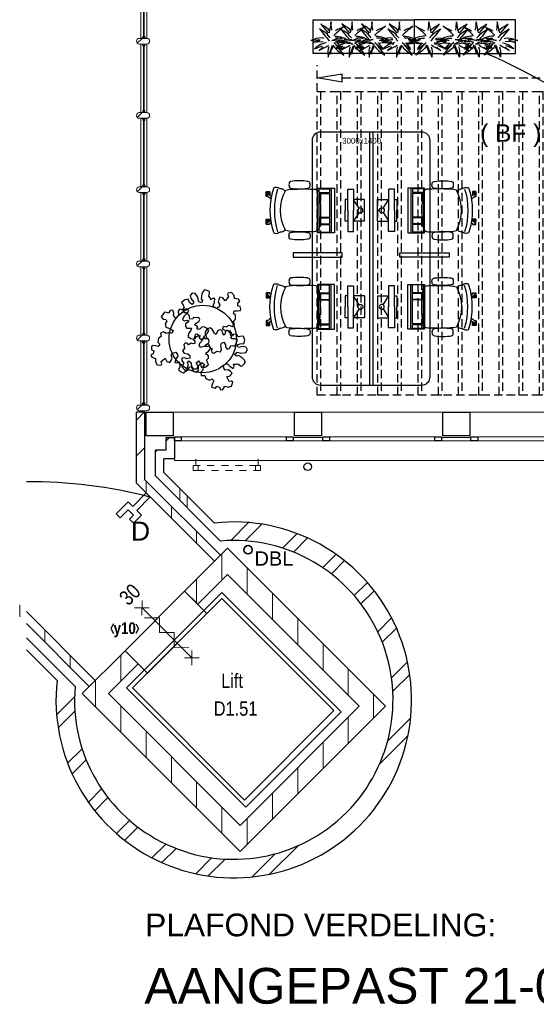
# Model space of a CAD drawing. Header units: millimetres. Extents: x 274611 to 749520, y 175257 to 298905.
# Tile 1 of 251: x 355973 to 362105, y 205779 to 217454. Entities that reach past the tile are written whole.
import ezdxf
from ezdxf.enums import TextEntityAlignment as Align

# ---------------------------------------------------------------- set-up
doc = ezdxf.new("R2010")
doc.units = ezdxf.units.MM
doc.header["$LTSCALE"] = 400
doc.header["$PDMODE"] = 1
doc.header["$PDSIZE"] = 15
doc.linetypes.add('HIDDEN', pattern=[0.375, 0.25, -0.125])
doc.linetypes.add('STYLE_01', pattern=[0.416641, 0.208282, -0.208359])
for name, color, linetype in [('-gd', 2, 'Continuous'), ('-ve', 2, 'HIDDEN'), ('inlay', 6, 'Continuous'), ('inr', 4, 'Continuous'), ('plafond', 255, 'HIDDEN'), ('plant', 114, 'Continuous'), ('plat', 5, 'Continuous'), ('sona-s008_ip0', 7, 'Continuous'), ('symbol', 1, 'Continuous'), ('timmerwerk-ge', 150, 'Continuous')]:
    doc.layers.add(name, color=color, linetype=linetype)
for name, color, linetype, lineweight in [('BA-blusmiddelen', 7, 'Continuous', 15), ('BA-Brandveiligheid', 7, 'Continuous', 15), ('Buitenkozijnen', 140, 'Continuous', 15), ('Kozijnmerken', 43, 'Continuous', 9), ('mat-baksteen', 5, 'Continuous', 25), ('mat-beton (ihwg)', 5, 'Continuous', 25), ('mat-glas-hor', 5, 'Continuous', 15), ('mat-kalkzandsteen', 5, 'Continuous', 25), ('mat-naaldhout', 140, 'Continuous', 15), ('None', 7, 'Continuous', 9), ('Ruimtenummers', 5, 'Continuous', 25), ('Tekst', 140, 'Continuous', 15)]:
    doc.layers.add(name, color=color, linetype=linetype, lineweight=lineweight)
doc.styles.add('Arial', font='arial.ttf', dxfattribs={"height": 211.666667})
doc.styles.add('Arial Narrow', font='ARIALN.TTF', dxfattribs={"height": 222.25})
doc.styles.add('Arial Narrow (bold)', font='ARIALNB.TTF', dxfattribs={"height": 172.861111})
doc.styles.add('s100', font='stylu.ttf', dxfattribs={"height": 100})
doc.styles.get("Standard").update_dxf_attribs({"font": 'arial.ttf'})
doc.dimstyles.new('CAL-N1-100-25', dxfattribs={"dimscale": 100, "dimtxt": 2.5, "dimasz": 3, "dimexe": 1.5, "dimexo": 0, "dimgap": 0.3, "dimtad": 0, "dimdec": 4, "dimrnd": 1, "dimdsep": 46, "dimtxsty": 'Standard', "dimblk": 'CLOSED', "dimcen": 0, "dimdle": 1.25, "dimclrt": 256, "dimadec": 0, "dimazin": 0, "dimtfac": 0.9, "dimtdec": 4, "dimtix": 1, "dimtmove": 0, "dimatfit": 3, "dimldrblk": 'CLOSED', "dimfxl": 1, "dimtvp": 1, "dimtolj": 1, "dimtzin": 0, "dimarcsym": 0})

# ---------------------------------------------------------------- blocks, each defined once
blk = doc.blocks.new('P01')
at = {"layer": 'plafond'}
for points in [[(0, 0), (0, 3600), (40, 3600), (40, 0)], [(0, 3600), (8200, 3600), (8200, 0), (0, 0)], [(0, 3600), (8200, 3600), (8200, 0), (0, 0)], [(240, 0), (240, 3600), (280, 3600), (280, 0)], [(480, 0), (480, 3600), (520, 3600), (520, 0)], [(720, 0), (720, 3600), (760, 3600), (760, 0)], [(960, 0), (960, 3600), (1000, 3600), (1000, 0)], [(1200, 0), (1200, 3600), (1240, 3600), (1240, 0)], [(1440, 0), (1440, 3600), (1480, 3600), (1480, 0)], [(1680, 0), (1680, 3600), (1720, 3600), (1720, 0)], [(1920, 0), (1920, 3600), (1960, 3600), (1960, 0)], [(2160, 0), (2160, 3600), (2200, 3600), (2200, 0)], [(2400, 0), (2400, 3600), (2440, 3600), (2440, 0)], [(2640, 0), (2640, 3600), (2680, 3600), (2680, 0)], [(2880, 0), (2880, 3600), (2920, 3600), (2920, 0)], [(3120, 0), (3120, 3600), (3160, 3600), (3160, 0)], [(3360, 0), (3360, 3600), (3400, 3600), (3400, 0)], [(3600, 0), (3600, 3600), (3640, 3600), (3640, 0)], [(3880, 0), (3880, 3600), (3840, 3600), (3840, 0)], [(4120, 0), (4120, 3600), (4080, 3600), (4080, 0)], [(4360, 0), (4360, 3600), (4320, 3600), (4320, 0)], [(4600, 0), (4600, 3600), (4560, 3600), (4560, 0)], [(4840, 0), (4840, 3600), (4800, 3600), (4800, 0)], [(5080, 0), (5080, 3600), (5040, 3600), (5040, 0)], [(5320, 0), (5320, 3600), (5280, 3600), (5280, 0)], [(5560, 0), (5560, 3600), (5520, 3600), (5520, 0)], [(5800, 0), (5800, 3600), (5760, 3600), (5760, 0)], [(6040, 0), (6040, 3600), (6000, 3600), (6000, 0)], [(6280, 0), (6280, 3600), (6240, 3600), (6240, 0)], [(6520, 0), (6520, 3600), (6480, 3600), (6480, 0)], [(6760, 0), (6760, 3600), (6720, 3600), (6720, 0)], [(7000, 0), (7000, 3600), (6960, 3600), (6960, 0)], [(7240, 0), (7240, 3600), (7200, 3600), (7200, 0)], [(7480, 0), (7480, 3600), (7440, 3600), (7440, 0)], [(7720, 0), (7720, 3600), (7680, 3600), (7680, 0)], [(7960, 0), (7960, 3600), (7920, 3600), (7920, 0)], [(8200, 0), (8200, 3600), (8160, 3600), (8160, 0)]]:
    blk.add_lwpolyline(points, close=True, dxfattribs=at)
blk = doc.blocks.new('*X2751')
at = {"layer": 'None', "lineweight": 5}
blk.add_line((-922, 1906), (-880, 1948), dxfattribs=at)
blk = doc.blocks.new('*U2752')
at = {"layer": 'mat-glas-hor', "color": 140, "lineweight": 15}
blk.add_lwpolyline([(-920, 694), (-920, 1894), (-908, 1894), (-908, 694)], close=True, dxfattribs=at)
at = {"layer": 'mat-naaldhout', "color": 140, "linetype": 'Continuous', "lineweight": 15}
for points in [[(-905, 1906), (-905, 1881), (-880, 1881), (-880, 2015), (-947, 2015), (-947, 1906)], [(-905, 689), (-905, 714), (-880, 714), (-880, 580), (-947, 580), (-947, 689)]]:
    blk.add_lwpolyline(points, close=True, dxfattribs=at)
at = {"layer": 'None', "color": 43, "linetype": 'Continuous', "lineweight": 9}
for p, q in [((-2034, 915), (-934, 915)), ((206, 915), (-894, 915))]:
    blk.add_line(p, q, dxfattribs=at)
at = {"layer": 'None', "color": 8, "lineweight": 5}
blk.add_lwpolyline([(-880, 2015), (-947, 2015), (-947, 689), (-880, 689)], close=True, dxfattribs=at)
at = {"layer": 'None', "color": 43, "linetype": 'Continuous', "lineweight": 9}
for centre, radius, start, end in [((-934, 915), 1100, 90, 180), ((-894, 915), 1100, 0, 90), ((-934, 915), 335, 180, 270), ((-894, 915), 335, 270, 0)]:
    blk.add_arc(centre, radius, start, end, dxfattribs=at)
at = {"layer": 'mat-naaldhout', "color": 140}
blk.add_blockref('*X2751', (0, 0), dxfattribs=at)
blk = doc.blocks.new('*X47')
at = {"layer": 'None', "lineweight": 5}
blk.add_line((-24, -24), (34, 34), dxfattribs=at)
blk = doc.blocks.new('houten stijl 67 x 114')
at = {"layer": 'mat-naaldhout', "color": 140, "linetype": 'Continuous', "lineweight": 15, "flags": 128}
blk.add_lwpolyline([(33.5, 0), (33.5, 0, -0.4142136), (0, -33.5), (0, -33.5, -0.4142136), (-33.5, 0), (-33.5, 88), (-33.5, 88, -0.4142136), (0, 121.5), (0, 121.5, -0.4142136), (33.5, 88)], format="xyb", close=True, dxfattribs=at)
at = {"layer": 'mat-naaldhout', "color": 140}
blk.add_blockref('*X47', (0, 0), dxfattribs=at)
blk = doc.blocks.new('binnenpui 880 h.o.h.')
at = {"layer": 'mat-glas-hor', "color": 8, "lineweight": 5}
blk.add_lwpolyline([(18, -34), (88, -34), (88, -846), (18, -846)], close=True, dxfattribs=at)
at = {"layer": 'mat-glas-hor', "color": 140, "lineweight": 15}
blk.add_lwpolyline([(48, -40), (58, -40), (58, -840), (48, -840)], close=True, dxfattribs=at)
at = {"layer": 'mat-naaldhout', "color": 140, "linetype": 'Continuous', "lineweight": 15, "flags": 128}
for points in [[(43, -34), (18, -34), (18, -34, 0.414214), (20, -36), (36, -36, -0.414214), (40, -40), (40, -56, 0.414214), (42, -58), (43, -58)], [(63, -34), (88, -34), (88, -34, -0.414214), (86, -36), (70, -36, 0.414214), (66, -40), (66, -56, -0.414214), (64, -58), (63, -58)], [(43, -846), (18, -846), (18, -846, -0.414214), (20, -844), (36, -844, 0.414214), (40, -840), (40, -824, -0.414214), (42, -822), (43, -822)], [(63, -846), (88, -846), (88, -846, 0.414214), (86, -844), (70, -844, -0.414214), (66, -840), (66, -824, 0.414214), (64, -822), (63, -822)]]:
    blk.add_lwpolyline(points, format="xyb", close=True, dxfattribs=at)
at = {"layer": 'None', "color": 7, "rotation": 270}
for p in [(0, 0), (0, -880)]:
    blk.add_blockref('houten stijl 67 x 114', p, dxfattribs=at)
blk = doc.blocks.new('*U2753')
at = {"layer": 'mat-glas-hor', "color": 8, "lineweight": 5}
blk.add_lwpolyline([(-962, 2093), (-892, 2093), (-892, 2713), (-962, 2713)], close=True, dxfattribs=at)
at = {"layer": 'mat-glas-hor', "color": 140, "lineweight": 15}
blk.add_lwpolyline([(-932, 2100), (-922, 2100), (-922, 2706), (-932, 2706)], close=True, dxfattribs=at)
at = {"layer": 'mat-naaldhout', "color": 140, "linetype": 'Continuous', "lineweight": 15, "flags": 128}
for points in [[(-938, 2713), (-963, 2713), (-963, 2712, 0.414214), (-961, 2710), (-944, 2710, -0.414214), (-941, 2706), (-941, 2690, 0.414214), (-939, 2688), (-938, 2688)], [(-917, 2713), (-892, 2713), (-892, 2712, -0.414214), (-894, 2710), (-911, 2710, 0.414214), (-914, 2706), (-914, 2690, -0.414214), (-916, 2688), (-917, 2688)], [(-938, 2093), (-963, 2093), (-963, 2094, -0.414214), (-961, 2096), (-944, 2096, 0.414214), (-941, 2100), (-941, 2116, -0.414214), (-939, 2118), (-938, 2118)], [(-917, 2093), (-892, 2093), (-892, 2094, 0.414214), (-894, 2096), (-911, 2096, -0.414214), (-914, 2100), (-914, 2116, 0.414214), (-916, 2118), (-917, 2118)]]:
    blk.add_lwpolyline(points, format="xyb", close=True, dxfattribs=at)
at = {"layer": 'None', "color": 7, "xscale": -1, "rotation": 270}
for p in [(-980, 2746), (-980, 2060)]:
    blk.add_blockref('houten stijl 67 x 114', p, dxfattribs=at)
blk = doc.blocks.new('*U2754')
at = {"layer": 'mat-glas-hor', "color": 8, "lineweight": 5}
blk.add_lwpolyline([(-962, -4653), (-892, -4653), (-892, -3894), (-962, -3894)], close=True, dxfattribs=at)
at = {"layer": 'mat-glas-hor', "color": 140, "lineweight": 15}
blk.add_lwpolyline([(-932, -4647), (-922, -4647), (-922, -3900), (-932, -3900)], close=True, dxfattribs=at)
at = {"layer": 'mat-naaldhout', "color": 140, "linetype": 'Continuous', "lineweight": 15, "flags": 128}
for points in [[(-938, -3894), (-963, -3894), (-963, -3895, 0.414214), (-961, -3897), (-944, -3897, -0.414214), (-941, -3900), (-941, -3917, 0.414214), (-939, -3919), (-938, -3919)], [(-917, -3894), (-892, -3894), (-892, -3895, -0.414214), (-894, -3897), (-911, -3897, 0.414214), (-914, -3900), (-914, -3917, -0.414214), (-916, -3919), (-917, -3919)], [(-938, -4653), (-963, -4653), (-963, -4652, -0.414214), (-961, -4650), (-944, -4650, 0.414214), (-941, -4647), (-941, -4630, -0.414214), (-939, -4628), (-938, -4628)], [(-917, -4653), (-892, -4653), (-892, -4652, 0.414214), (-894, -4650), (-911, -4650, -0.414214), (-914, -4647), (-914, -4630, 0.414214), (-916, -4628), (-917, -4628)]]:
    blk.add_lwpolyline(points, format="xyb", close=True, dxfattribs=at)
at = {"layer": 'None', "color": 7, "xscale": -1, "rotation": 270}
for p in [(-980, -3860), (-980, -4687)]:
    blk.add_blockref('houten stijl 67 x 114', p, dxfattribs=at)
blk = doc.blocks.new('*U2755')
at = {"layer": 'None', "color": 7}
for name in ['*U2753', '*U2752', '*U2754']:
    blk.add_blockref(name, (0, 0), dxfattribs=at)
at = {"layer": 'None', "color": 7, "xscale": -1, "rotation": 180}
for p in [(-980, -340), (-980, -1220), (-980, -2100), (-980, -2980), (-980, -3860)]:
    blk.add_blockref('binnenpui 880 h.o.h.', p, dxfattribs=at)
blk = doc.blocks.new('*X2765')
at = {"layer": 'None', "lineweight": 9}
for p, q in [((1800, -8365), (1800, -8224)), ((1500, -8665), (1500, -8354)), ((1200, -8965), (1200, -8654)), ((900, -9265), (900, -8954)), ((600, -9565), (600, -9254)), ((300, -9865), (300, -9554))]:
    blk.add_line(p, q, dxfattribs=at)
blk = doc.blocks.new('*X2766')
at = {"layer": 'None', "lineweight": 9}
for p, q in [((104, -6260), (317, -6047)), ((276, -6265), (474, -6066)), ((720, -6351), (893, -6178)), ((850, -6398), (1017, -6230)), ((1196, -6582), (1354, -6424)), ((1299, -6656), (1455, -6499)), ((1571, -6914), (1727, -6758)), ((1650, -7012), (1807, -6855)), ((1850, -7343), (2014, -7178)), ((1903, -7466), (2071, -7298)), ((2013, -7887), (2202, -7698)), ((2028, -8048), (2229, -7847)), ((-1962, -8326), (-1749, -8113)), ((-1943, -8483), (-1744, -8284)), ((1966, -8640), (2240, -8367)), ((1870, -8913), (2208, -8575)), ((-1831, -8902), (-1658, -8729)), ((-1779, -9026), (-1611, -8859)), ((-1585, -9363), (-1427, -9205)), ((-1510, -9464), (-1353, -9308)), ((-1251, -9736), (-1095, -9580)), ((-1154, -9816), (-997, -9659)), ((-831, -10023), (-666, -9859)), ((-711, -10080), (-543, -9912)), ((566, -10217), (904, -9879)), ((-311, -10211), (-122, -10022)), ((-162, -10238), (39, -10037)), ((358, -10249), (631, -9975))]:
    blk.add_line(p, q, dxfattribs=at)
blk = doc.blocks.new('*X2767')
at = {"layer": 'None', "lineweight": 9}
for p, q in [((300, -6896), (300, -6585)), ((600, -7196), (600, -6885)), ((900, -7495), (900, -7184)), ((1200, -7795), (1200, -7484)), ((1500, -8095), (1500, -7784)), ((1800, -8224), (1800, -8084))]:
    blk.add_line(p, q, dxfattribs=at)
blk = doc.blocks.new('*X2768')
at = {"layer": 'None', "lineweight": 9}
for p, q in [((-1500, -8234), (-1500, -8076)), ((-1200, -8534), (-1200, -8223)), ((-900, -8834), (-900, -8523)), ((-600, -9134), (-600, -8823)), ((-300, -9434), (-300, -9123)), ((0, -9734), (0, -9423))]:
    blk.add_line(p, q, dxfattribs=at)
blk = doc.blocks.new('*X2769')
at = {"layer": 'None', "lineweight": 9}
for p, q in [((-1200, -7928), (-1200, -7617)), ((-1500, -8076), (-1500, -7917))]:
    blk.add_line(p, q, dxfattribs=at)
blk = doc.blocks.new('Gevelpui best 1410 beton (2D)')
at = {"layer": 'Buitenkozijnen', "lineweight": 15}
for p, q in [((-260, 0), (-260, -1410)), ((-260, 0), (-210, 0)), ((-210, 0), (-210, -1410)), ((-260, -1410), (-210, -1410))]:
    blk.add_line(p, q, dxfattribs=at)
at = {"layer": 'Buitenkozijnen', "color": 92, "lineweight": 25}
for points in [[(-260, 0), (-210, 0), (-210, -80), (-260, -80)], [(-260, -1330), (-210, -1330), (-210, -1410), (-260, -1410)]]:
    blk.add_lwpolyline(points, close=True, dxfattribs=at)
at = {"layer": 'None', "color": 43, "linetype": 'Continuous', "lineweight": 9}
blk.add_line((-550, 15), (-550, -1425), dxfattribs=at)
blk = doc.blocks.new('*X2773')
at = {"layer": 'None', "lineweight": 9}
for p, q in [((-2400, -7165), (-2400, -7023)), ((-2100, -7465), (-2100, -7323)), ((-1800, -7765), (-1800, -7623))]:
    blk.add_line(p, q, dxfattribs=at)
blk = doc.blocks.new('*X2774')
at = {"layer": 'None', "lineweight": 9}
for p, q in [((-500, -5784), (-500, -5642)), ((-412, -5872), (-412, -5730))]:
    blk.add_line(p, q, dxfattribs=at)
blk = doc.blocks.new('*X2775')
at = {"layer": 'None', "lineweight": 9}
blk.add_line((-789, -5208), (-780, -5199), dxfattribs=at)
blk = doc.blocks.new('*X2776')
at = {"layer": 'None', "lineweight": 9}
blk.add_line((-664, -5083), (-621, -5040), dxfattribs=at)
blk = doc.blocks.new('*X2777')
at = {"layer": 'None', "lineweight": 9}
blk.add_line((-780, -5199), (-771, -5190), dxfattribs=at)
blk = doc.blocks.new('*X2778')
at = {"layer": 'None', "lineweight": 9}
for p, q in [((-1014, -4832), (-922, -4740)), ((-1014, -5257), (-914, -5157))]:
    blk.add_line(p, q, dxfattribs=at)
blk = doc.blocks.new('*X2782')
at = {"layer": 'None', "lineweight": 9}
for p, q in [((0, -6728), (0, -6417)), ((-300, -7002), (-300, -6717))]:
    blk.add_line(p, q, dxfattribs=at)
blk = doc.blocks.new('*X2783')
at = {"layer": 'None', "lineweight": 9}
for p, q in [((-900, -5695), (-900, -5553)), ((-600, -5995), (-600, -5853)), ((-300, -6295), (-300, -6153))]:
    blk.add_line(p, q, dxfattribs=at)
blk = doc.blocks.new('030min zelfsluitend Y')
at = {"layer": 'BA-Brandveiligheid', "color": 7, "linetype": 'Continuous', "lineweight": 15}
for p, q in [((-62, 480), (62, 357)), ((62, 480), (-62, 357)), ((-62, -480), (62, -357)), ((62, -480), (-62, -357))]:
    blk.add_line(p, q, dxfattribs=at)
at = {"layer": 'None', "color": 7, "linetype": 'Continuous', "lineweight": 15}
for p, q in [((0, -418), (0, 418)), ((62, 189), (-62, 312)), ((62, 189), (-62, 65)), ((62, -58), (-62, 65)), ((62, -58), (-62, -182)), ((62, -305), (-62, -182))]:
    blk.add_line(p, q, dxfattribs=at)
at = {"layer": 'BA-Brandveiligheid', "color": 43, "insert": (-103, 722), "char_height": 177.8, "attachment_point": 1, "style": 'Arial Narrow'}
blk.add_mtext('30', dxfattribs=at)
blk = doc.blocks.new('Kolom 280x320')
at = {"layer": 'mat-beton (ihwg)', "lineweight": 25}
blk.add_lwpolyline([(-300, 160), (-20, 160), (-20, -160), (-300, -160)], close=True, dxfattribs=at)
at = {"layer": 'None', "color": 92, "linetype": 'Continuous', "lineweight": 5}
blk.add_point((0, 0), dxfattribs=at)
blk = doc.blocks.new('DBL aansluiting')
at = {"layer": 'BA-blusmiddelen', "color": 140, "linetype": 'Continuous', "lineweight": 9}
blk.add_lwpolyline([(360, 112.5), (360, 45), (292.5, 45), (292.5, -45), (427.5, -45), (427.5, -112.5), (225, -112.5), (225, -33.75), (0, -33.75), (0, 33.75), (225, 33.75), (225, 112.5)], close=True, dxfattribs=at)
blk = doc.blocks.new('*U2807')
at = {"layer": 'None', "color": 140, "linetype": 'STYLE_01', "lineweight": 15}
for p, q in [((-310, -5370), (-310, -5290)), ((430, -5370), (430, -5290))]:
    blk.add_line(p, q, dxfattribs=at)
for points in [[(-340, -5370), (460, -5370), (460, -5430), (-340, -5430)], [(-340, -5370), (-280, -5370), (-280, -5430), (-340, -5430)], [(400, -5370), (460, -5370), (460, -5430), (400, -5430)]]:
    blk.add_lwpolyline(points, close=True, dxfattribs=at)
blk = doc.blocks.new('Kozijnmerk 50')
at = {"layer": 'Kozijnmerken', "color": 92, "linetype": 'Continuous', "lineweight": 25}
for points in [[(-132, 51), (-165, -6), (-132, -62)], [(132, 51), (165, -6), (132, -62)]]:
    blk.add_lwpolyline(points, dxfattribs=at)
at = {"layer": 'None', "color": 43, "style": 'Arial Narrow (bold)'}
blk.add_attdef('merk', text='', height=138, dxfattribs=at).set_placement((0, 0), align=Align.MIDDLE_CENTER)
blk = doc.blocks.new('SONA-S008_B2')
at = {"layer": '-gd'}
blk.add_open_spline([(-253, -510), (-88, -560), (88, -560), (253, -510)], degree=3, dxfattribs=at)
for points in [[(-207, -16), (-79, 5), (80, 5), (207, -16)], [(-253, -272), (-257, -207), (-252, -139), (-253, -74)], [(-253, -74), (-253, -52), (-233, -20), (-207, -16)], [(207, -16), (233, -20), (253, -52), (253, -74)], [(253, -74), (252, -139), (257, -207), (253, -272)], [(-343, -154), (-353, -221), (-352, -288), (-343, -355)], [(-325, -126), (-337, -132), (-340, -141), (-343, -154)], [(-278, -126), (-288, -121), (-315, -121), (-325, -126)], [(-261, -154), (-263, -141), (-266, -132), (-278, -126)], [(-261, -355), (-252, -288), (-250, -221), (-261, -154)], [(261, -355), (252, -288), (250, -221), (261, -154)], [(261, -154), (263, -141), (266, -132), (278, -126)], [(278, -126), (288, -121), (315, -121), (325, -126)], [(325, -126), (337, -132), (340, -141), (343, -154)], [(343, -154), (353, -221), (352, -288), (343, -355)], [(-251, -332), (-253, -332), (-255, -331), (-258, -330)], [(-255, -304), (-254, -304), (-253, -305), (-252, -305)], [(-239, -412), (-253, -366), (-250, -319), (-253, -272)], [(253, -272), (250, -319), (253, -366), (239, -412)], [(257, -323), (255, -324), (253, -324), (251, -325)], [(252, -298), (253, -297), (254, -297), (255, -297)], [(-343, -355), (-341, -363), (-334, -370), (-326, -372)], [(-326, -372), (-310, -376), (-293, -376), (-277, -372)], [(-277, -372), (-270, -370), (-262, -363), (-261, -355)], [(-227, -418), (-247, -437), (-256, -455), (-256, -474)], [(239, -412), (95, -494), (-95, -494), (-239, -412)], [(256, -474), (256, -455), (247, -437), (227, -418)], [(277, -372), (270, -370), (262, -363), (261, -355)], [(326, -372), (310, -376), (293, -376), (277, -372)], [(343, -355), (341, -363), (334, -370), (326, -372)], [(-272, -515), (-274, -534), (-274, -556), (-259, -560)], [(-256, -474), (-255, -489), (-270, -500), (-272, -515)], [(-259, -560), (-77, -614), (79, -614), (259, -560)], [(272, -515), (270, -500), (255, -489), (256, -474)], [(259, -560), (274, -556), (274, -534), (272, -515)], [(-222, -607), (-222, -605), (-221, -603), (-219, -603)], [(-222, -615), (-222, -615), (-222, -607), (-222, -607)], [(-219, -615), (-219, -615), (-222, -615), (-222, -615)], [(-222, -630), (-222, -630), (-222, -618), (-222, -618)], [(-222, -618), (-222, -618), (-199, -618), (-199, -618)], [(-199, -630), (-199, -630), (-222, -630), (-222, -630)], [(-222, -641), (-222, -641), (-222, -633), (-222, -633)], [(-222, -633), (-222, -633), (-219, -633), (-219, -633)], [(-219, -645), (-221, -645), (-222, -643), (-222, -641)], [(-219, -603), (-219, -603), (-192, -603), (-177, -603)], [(-199, -615), (-199, -615), (-219, -615), (-219, -615)], [(-219, -633), (-219, -633), (-199, -633), (-199, -633)], [(-167, -645), (-167, -645), (-219, -645), (-219, -645)], [(-199, -618), (-199, -618), (-199, -615), (-199, -615)], [(-199, -615), (-199, -615), (-187, -615), (-187, -615)], [(-199, -618), (-199, -618), (-189, -618), (-187, -618)], [(-199, -633), (-199, -633), (-199, -630), (-199, -630)], [(-199, -630), (-199, -630), (-187, -630), (-187, -630)], [(-199, -633), (-199, -633), (-187, -633), (-187, -633)], [(-183, -633), (-188, -629), (-190, -621), (-186, -615)], [(-185, -615), (-186, -615), (-187, -615), (-187, -615)], [(-187, -615), (-187, -615), (-187, -616), (-187, -617)], [(-186, -630), (-186, -630), (-187, -630), (-187, -630)], [(-187, -630), (-187, -630), (-187, -633), (-187, -633)], [(-187, -633), (-187, -633), (-185, -633), (-183, -633)], [(-186, -615), (-186, -615), (-176, -603), (-163, -584)], [(-165, -630), (-169, -636), (-177, -638), (-183, -633)], [(-183, -633), (-183, -633), (-183, -633), (-183, -633)], [(-167, -633), (-167, -633), (-166, -633), (-166, -633)], [(-163, -641), (-163, -643), (-165, -645), (-167, -645)], [(-166, -633), (-166, -633), (-163, -633), (-163, -633)], [(-135, -589), (-152, -614), (-165, -630), (-165, -630)], [(-163, -630), (-163, -630), (-163, -630), (-164, -630)], [(-163, -628), (-163, -629), (-163, -630), (-163, -630)], [(-163, -633), (-163, -633), (-163, -641), (-163, -641)], [(106, -607), (106, -605), (108, -603), (110, -603)], [(106, -615), (106, -615), (106, -607), (106, -607)], [(110, -615), (110, -615), (106, -615), (106, -615)], [(106, -630), (106, -630), (106, -618), (106, -618)], [(106, -618), (106, -618), (130, -618), (130, -618)], [(130, -630), (130, -630), (106, -630), (106, -630)], [(106, -641), (106, -641), (106, -633), (106, -633)], [(106, -633), (106, -633), (110, -633), (110, -633)], [(110, -645), (108, -645), (106, -643), (106, -641)], [(110, -603), (110, -603), (116, -603), (123, -603)], [(130, -615), (130, -615), (110, -615), (110, -615)], [(110, -633), (110, -633), (130, -633), (130, -633)], [(162, -644), (162, -644), (110, -645), (110, -645)], [(143, -630), (143, -630), (132, -615), (115, -592)], [(130, -618), (130, -618), (130, -615), (130, -615)], [(130, -615), (130, -615), (131, -615), (132, -615)], [(130, -618), (130, -618), (132, -618), (134, -618)], [(130, -633), (130, -633), (130, -630), (130, -630)], [(130, -630), (130, -630), (142, -630), (142, -630)], [(130, -633), (130, -633), (142, -633), (142, -633)], [(143, -630), (142, -630), (142, -630), (142, -630)], [(142, -630), (142, -630), (142, -633), (142, -633)], [(142, -633), (142, -633), (143, -633), (145, -633)], [(161, -633), (155, -637), (147, -636), (143, -630)], [(144, -587), (156, -604), (164, -615), (164, -615)], [(155, -603), (159, -603), (162, -603), (162, -603)], [(164, -615), (168, -621), (167, -629), (161, -633)], [(161, -633), (161, -633), (161, -633), (161, -633)], [(162, -603), (164, -603), (166, -605), (166, -607)], [(162, -633), (162, -633), (162, -633), (162, -633)], [(162, -633), (162, -633), (166, -633), (166, -633)], [(166, -641), (166, -643), (164, -644), (162, -644)], [(166, -615), (166, -615), (165, -615), (164, -615)], [(166, -630), (166, -630), (165, -630), (164, -630)], [(165, -618), (166, -618), (166, -618), (166, -618)], [(166, -607), (166, -607), (166, -615), (166, -615)], [(166, -618), (166, -618), (166, -619), (166, -620)], [(166, -626), (166, -628), (166, -630), (166, -630)], [(166, -633), (166, -633), (166, -641), (166, -641)]]:
    blk.add_open_spline(points, degree=3)
at = {"layer": 'sona-s008_ip0'}
blk.add_point((0, 0), dxfattribs=at)
blk = doc.blocks.new('SYMB-CMP4_B2')
for p, q in [((-130, 558), (130, 558)), ((-130, 558), (-130, 428)), ((-25, 492), (-125, 428)), ((25, 492), (125, 428)), ((130, 558), (130, 428)), ((-250, 358), (-250, 428)), ((-250, 428), (0, 428)), ((0, 358), (-250, 358)), ((-130, 358), (-130, 328)), ((250, 428), (0, 428)), ((0, 358), (250, 358)), ((130, 358), (130, 328)), ((250, 358), (250, 428)), ((-130, 328), (0, 328)), ((130, 328), (0, 328)), ((265, 200), (-265, 200)), ((-265, 200), (-265, 0)), ((265, 163), (-265, 163)), ((-167, 142), (-260, 142)), ((-260, 13), (-260, 142)), ((-167, 13), (-167, 142)), ((-88, 142), (-159, 142)), ((-159, 13), (-159, 142)), ((-88, 13), (-88, 142)), ((200, 142), (-82, 142)), ((-82, 13), (-82, 142)), ((200, 13), (200, 142)), ((255, 142), (212, 142)), ((212, 13), (212, 142)), ((255, 13), (255, 142)), ((265, 0), (265, 200)), ((-265, 0), (265, 0)), ((-167, 13), (-260, 13)), ((-88, 13), (-159, 13)), ((200, 13), (-82, 13)), ((255, 13), (212, 13))]:
    blk.add_line(p, q)
blk.add_circle((0, 508), 30)
blk = doc.blocks.new('SYMB-BM02_B2')
at = {"layer": 'plant'}
blk.add_lwpolyline([(98, 356), (66, 371), (46, 367), (23, 344), (26, 317), (5, 314), (-27, 337), (-68, 353), (-84, 340), (-93, 315), (-77, 290), (-84, 262), (-106, 274), (-134, 301), (-166, 298), (-190, 273), (-184, 246), (-181, 209), (-209, 214), (-256, 237), (-302, 241), (-315, 221), (-325, 198), (-329, 157), (-315, 134), (-286, 119), (-263, 95), (-270, 73), (-298, 80), (-306, 68), (-307, 29), (-341, 38), (-375, 66), (-406, 70), (-427, 48), (-413, 13), (-402, -28), (-381, -27), (-361, -62), (-377, -76), (-407, -84), (-423, -126), (-448, -119), (-475, -126), (-482, -158), (-448, -194), (-447, -249), (-411, -258), (-363, -237), (-327, -242), (-307, -272), (-338, -303), (-366, -308), (-398, -333), (-381, -365), (-338, -377), (-336, -406), (-332, -436), (-252, -458), (-234, -418), (-243, -383), (-220, -358), (-184, -372), (-140, -344), (-141, -283), (-132, -230), (-84, -233), (-86, -271), (-59, -312), (-68, -354), (-36, -386), (7, -361), (39, -388), (98, -377), (116, -344), (153, -351), (160, -393), (171, -436), (193, -440), (228, -426), (230, -390), (275, -385), (300, -408), (328, -386), (326, -329), (369, -315), (403, -276), (387, -222), (366, -221), (339, -240), (312, -226), (275, -205), (309, -165), (312, -121), (278, -112), (241, -110), (205, -137), (171, -126), (146, -92), (166, -59), (184, -44), (228, -57), (285, -55), (282, -25), (255, -2), (285, 14), (305, 34), (353, 32), (371, 38), (382, 84), (382, 111), (350, 130), (317, 139), (248, 136), (232, 114), (194, 121), (209, 166), (266, 187), (314, 230), (310, 274), (271, 296), (232, 280), (187, 233), (150, 251), (176, 290), (219, 319), (203, 365), (155, 404), (121, 376), (98, 356)], dxfattribs=at)
blk = doc.blocks.new('BOOOM')
at = {"layer": 'plant', "extrusion": (5.43852e-32, 4.44089e-16, -1)}
for p, q in [((-137, 110), (-154, 124)), ((-154, 124), (-138, 104)), ((-137, 110), (-154, 124)), ((-154, 124), (-138, 104)), ((-120, 167), (-138, 181)), ((-138, 181), (-122, 161)), ((-120, 167), (-138, 181)), ((-138, 181), (-122, 161)), ((-122, 161), (-67, 94)), ((-122, 161), (-67, 94)), ((-94, 153), (-120, 167)), ((-94, 153), (-120, 167)), ((-73, 141), (-94, 153)), ((-45, 117), (-73, 141)), ((-45, 117), (-73, 141)), ((-30, 97), (-45, 117)), ((-30, 97), (-45, 117)), ((-25, 144), (-32, 109)), ((-25, 144), (-32, 109)), ((-18, 176), (-25, 144)), ((-18, 176), (-25, 144)), ((-14, 207), (-18, 176)), ((-14, 207), (-18, 176)), ((-16, 187), (-14, 207)), ((-16, 187), (-14, 207)), ((-13, 164), (-16, 187)), ((-13, 164), (-16, 187)), ((-11, 138), (-13, 164)), ((-11, 138), (-13, 164)), ((-7, 106), (-11, 138)), ((-7, 106), (-11, 138)), ((94, 128), (63, 114)), ((94, 128), (63, 114)), ((93, 115), (110, 129)), ((93, 115), (110, 129)), ((117, 140), (94, 128)), ((117, 140), (94, 128)), ((110, 129), (122, 139)), ((110, 129), (122, 139)), ((144, 155), (117, 140)), ((144, 155), (117, 140)), ((122, 139), (144, 155)), ((122, 139), (144, 155)), ((-190, 7), (-215, -1)), ((-190, 7), (-215, -1)), ((-161, 14), (-190, 7)), ((-161, 14), (-190, 7)), ((-126, 16), (-161, 14)), ((-126, 16), (-161, 14)), ((-138, 104), (-84, 37)), ((-138, 104), (-84, 37)), ((-110, 96), (-137, 110)), ((-110, 96), (-137, 110)), ((-95, 8), (-126, 16)), ((-95, 8), (-126, 16)), ((-90, 84), (-110, 96)), ((-90, 84), (-110, 96)), ((-61, 60), (-90, 84)), ((-61, 60), (-90, 84)), ((-84, 37), (-65, 15)), ((-84, 37), (-65, 15)), ((-67, 94), (-49, 72)), ((-67, 94), (-49, 72)), ((-65, 15), (-47, -9)), ((-65, 15), (-47, -9)), ((-46, 40), (-61, 60)), ((-46, 40), (-61, 60)), ((-24, 17), (-46, 40)), ((-24, 17), (-46, 40)), ((-32, 109), (-39, 78)), ((-32, 109), (-39, 78)), ((17, 43), (32, 60)), ((17, 43), (32, 60)), ((29, 38), (54, 36)), ((29, 38), (54, 36)), ((32, 60), (56, 83)), ((32, 60), (56, 83)), ((63, 114), (39, 101)), ((63, 114), (39, 101)), ((75, 11), (39, 13)), ((75, 11), (39, 13)), ((54, 36), (96, 30)), ((54, 36), (96, 30)), ((56, 83), (76, 99)), ((56, 83), (76, 99)), ((115, 5), (75, 11)), ((115, 5), (75, 11)), ((76, 99), (93, 115)), ((76, 99), (93, 115)), ((96, 30), (123, 20)), ((96, 30), (123, 20)), ((123, 20), (143, 12)), ((123, 20), (143, 12)), ((140, 4), (165, 2)), ((140, 4), (165, 2)), ((143, 12), (160, 1)), ((143, 12), (160, 1)), ((165, 2), (186, -5)), ((-257, -16), (-224, -9)), ((-240, -10), (-257, -16)), ((-240, -10), (-257, -16)), ((-215, -1), (-240, -10)), ((-215, -1), (-240, -10)), ((-224, -9), (-185, -7)), ((-224, -9), (-185, -7)), ((-218, -36), (-186, -29)), ((-218, -36), (-186, -29)), ((-201, -30), (-218, -36)), ((-201, -30), (-218, -36)), ((-196, -99), (-211, -112)), ((-196, -99), (-211, -112)), ((-211, -112), (-187, -105)), ((-211, -112), (-187, -105)), ((-177, -21), (-201, -30)), ((-177, -21), (-201, -30)), ((-182, -88), (-196, -99)), ((-182, -88), (-196, -99)), ((-187, -105), (-152, -88)), ((-187, -105), (-152, -88)), ((-186, -29), (-147, -28)), ((-186, -29), (-147, -28)), ((-185, -7), (-146, -8)), ((-185, -7), (-146, -8)), ((-162, -76), (-182, -88)), ((-162, -76), (-182, -88)), ((-151, -13), (-177, -21)), ((-151, -13), (-177, -21)), ((-142, -64), (-162, -76)), ((-142, -64), (-162, -76)), ((-152, -88), (-121, -79)), ((-152, -88), (-121, -79)), ((-147, -28), (-107, -29)), ((-147, -28), (-107, -29)), ((-117, -55), (-142, -64)), ((-117, -55), (-142, -64)), ((-128, -108), (-137, -117)), ((-128, -108), (-137, -117)), ((-107, -92), (-128, -108)), ((-107, -92), (-128, -108)), ((-128, -117), (-98, -103)), ((-128, -117), (-98, -103)), ((-94, -46), (-117, -55)), ((-94, -46), (-117, -55)), ((-98, -103), (-67, -86)), ((-75, -39), (-94, -46)), ((-75, -39), (-94, -46)), ((-67, -86), (-45, -71)), ((-67, -86), (-45, -71)), ((-49, -116), (-53, -141)), ((-49, -116), (-53, -141)), ((-42, -90), (-49, -116)), ((-42, -90), (-49, -116)), ((-47, -9), (-36, -21)), ((-47, -9), (-36, -21)), ((-22, -136), (-11, -105)), ((-22, -136), (-11, -105)), ((-11, -105), (0, -75)), ((-11, -105), (0, -75)), ((-8, -126), (5, -99)), ((5, -99), (16, -68)), ((17, -40), (42, -64)), ((17, -40), (42, -64)), ((17, -86), (37, -111)), ((17, -86), (37, -111)), ((37, -111), (62, -135)), ((37, -111), (62, -135)), ((42, -64), (66, -81)), ((42, -64), (66, -81)), ((60, -85), (42, -65)), ((60, -85), (42, -65)), ((82, -45), (54, -51)), ((82, -45), (54, -51)), ((82, -115), (60, -85)), ((82, -115), (60, -85)), ((87, -74), (62, -44)), ((87, -74), (62, -44)), ((66, -81), (91, -100)), ((66, -81), (91, -100)), ((108, -42), (82, -45)), ((108, -42), (82, -45)), ((106, -145), (82, -115)), ((106, -145), (82, -115)), ((111, -102), (87, -74)), ((111, -102), (87, -74)), ((91, -100), (116, -120)), ((91, -100), (116, -120)), ((99, -17), (124, -19)), ((99, -17), (124, -19)), ((144, -43), (108, -42)), ((144, -43), (108, -42)), ((116, -120), (111, -102)), ((116, -120), (111, -102)), ((129, -13), (113, -11)), ((129, -13), (113, -11)), ((124, -19), (165, -25)), ((124, -19), (165, -25)), ((153, -11), (129, -13)), ((153, -11), (129, -13)), ((184, -49), (144, -43)), ((184, -49), (144, -43)), ((180, -9), (153, -11)), ((180, -9), (153, -11)), ((165, -25), (193, -35)), ((165, -25), (193, -35)), ((211, -7), (180, -9)), ((211, -7), (180, -9)), ((219, -53), (184, -49)), ((219, -53), (184, -49)), ((186, -5), (209, -5)), ((186, -5), (209, -5)), ((193, -35), (212, -43)), ((193, -35), (212, -43)), ((209, -5), (233, -3)), ((209, -5), (233, -3)), ((233, -3), (211, -7)), ((233, -3), (211, -7)), ((212, -43), (230, -53)), ((212, -43), (230, -53)), ((245, -58), (219, -53)), ((245, -58), (219, -53)), ((230, -53), (245, -58)), ((230, -53), (245, -58)), ((-137, -117), (-158, -135)), ((-158, -135), (-128, -117)), ((-137, -117), (-158, -135)), ((-158, -135), (-128, -117)), ((-53, -141), (-52, -171)), ((-53, -141), (-52, -171)), ((-52, -171), (-50, -193)), ((-52, -171), (-50, -193)), ((-50, -193), (-50, -214)), ((-50, -193), (-50, -214)), ((-50, -214), (-44, -196)), ((-50, -214), (-44, -196)), ((-44, -196), (-35, -162)), ((-44, -196), (-35, -162)), ((-35, -162), (-22, -136)), ((-35, -162), (-22, -136)), ((-25, -134), (-22, -157)), ((-22, -157), (-22, -177)), ((-22, -177), (-16, -159)), ((-16, -159), (-8, -126)), ((62, -135), (86, -152)), ((62, -135), (86, -152)), ((86, -152), (111, -170)), ((86, -152), (111, -170)), ((131, -172), (106, -145)), ((131, -172), (106, -145)), ((111, -170), (136, -190)), ((111, -170), (136, -190)), ((136, -190), (131, -172)), ((136, -190), (131, -172))]:
    blk.add_line(p, q, dxfattribs=at)
blk = doc.blocks.new('_CLOSED')
at = {"color": 0, "linetype": 'ByBlock'}
for p, q in [((-1, 0.167), (0, 0)), ((-1, 0.167), (-1, -0.167)), ((0, 0), (-1, -0.167))]:
    blk.add_line(p, q, dxfattribs=at)
blk = doc.blocks.new('*D2841')
at = {"layer": '-ve', "color": 0, "lineweight": -2, "transparency": 16777216}
for p, q in [((359502, 216602), (359502, 216913)), ((367702, 216602), (367702, 216913)), ((359802, 216763), (367402, 216763))]:
    blk.add_line(p, q, dxfattribs=at)
at = {"layer": 'Defpoints', "color": 0, "transparency": 16777216}
for p in [(367702, 216763), (359502, 216602), (367702, 216602)]:
    blk.add_point(p, dxfattribs=at)
at = {"layer": '-ve', "color": 0, "lineweight": -2, "transparency": 16777216, "xscale": 300, "yscale": 300, "zscale": 300, "rotation": 180}
blk.add_blockref('_CLOSED', (359502, 216763), dxfattribs=at)
at = {"layer": '-ve', "color": 0, "lineweight": -2, "transparency": 16777216, "xscale": 300, "yscale": 300, "zscale": 300}
blk.add_blockref('_CLOSED', (367702, 216763), dxfattribs=at)
at = {"layer": '-ve', "transparency": 16777216, "insert": (363602, 217018), "char_height": 250, "attachment_point": 5}
blk.add_mtext('\\A1;8200', dxfattribs=at)

msp = doc.modelspace()

# ---------------------------------------------------------------- linework, layer by layer
at = {"layer": 'Buitenkozijnen', "lineweight": 15}
for points in [[(359569.18474, 212458.32405), (359569.18474, 212498.36468), (359219.18474, 212498.36468), (359219.18474, 212458.32405)], [(361329.18474, 212458.32405), (361329.18474, 212498.36468), (360979.18474, 212498.36468), (360979.18474, 212458.32405)]]:
    msp.add_lwpolyline(points, close=True, dxfattribs=at)
at = {"layer": 'Buitenkozijnen', "color": 43, "linetype": 'Continuous', "lineweight": 9, "flags": 128}
msp.add_lwpolyline([(379674.18474, 212458.32405), (379674.18474, 212228.32405), (357809.18474, 212228.32405), (357809.18474, 212248.36468)], dxfattribs=at)
at = {"layer": 'inlay'}
for centre, radius, start, end in [((358883.332, 210889.49942), 6699.27543, 51.341832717, 66.94845458), ((356103.81726, 206307.4064), 5666.73727, 75.493473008, 90.50709823)]:
    msp.add_arc(centre, radius, start, end, dxfattribs=at)
at = {"layer": 'mat-baksteen', "lineweight": 25}
for p, q in [((357709.18474, 212498.36468), (357709.18474, 212348.36468)), ((357709.18474, 212498.36468), (357809.18474, 212498.36468)), ((357809.18474, 212498.36468), (357809.18474, 212248.36468)), ((357584.18474, 212043.70522), (357584.18474, 212348.36468)), ((357709.18474, 212348.36468), (357584.18474, 212348.36468)), ((357684.18474, 212085.12658), (357684.18474, 212248.36468)), ((357809.18474, 212248.36468), (357684.18474, 212248.36468)), ((358356.14447, 211271.74549), (357584.18474, 212043.70522)), ((358283.58545, 211485.72587), (357684.18474, 212085.12658)), ((356053.66426, 210123.54461), (356630.80393, 209546.40494)), ((356053.66426, 209982.12325), (356416.82355, 209618.96397))]:
    msp.add_line(p, q, dxfattribs=at)
at = {"layer": 'mat-baksteen', "color": 140, "lineweight": 15}
for points in [[(358195.98669, 210413.66951), (357488.87991, 209706.56273), (357223.71486, 209971.72777), (357930.82164, 210678.83455)], [(359786.97694, 209246.94332), (358655.60609, 208115.57247), (357241.39253, 209529.78603), (358372.76338, 210661.15688)], [(359702.12413, 209261.08546), (358641.46396, 208200.42529), (357312.10321, 209529.78603), (358372.76338, 210590.44621)]]:
    msp.add_lwpolyline(points, close=True, dxfattribs=at)
at = {"layer": 'mat-baksteen', "lineweight": 25}
for radius, start, end in [(2110, 173.725682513, 96.274317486), (1890, 175.203372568, 94.79662743)]:
    msp.add_arc((358514.18474, 209388.36468), radius, start, end, dxfattribs=at)
at = {"layer": 'mat-kalkzandsteen', "lineweight": 25}
for p, q in [((357459.18474, 212798.36468), (357359.18474, 212798.36468)), ((357359.18474, 211957.57824), (357359.18474, 212798.36468)), ((357459.18474, 211998.9996), (357459.18474, 212798.36468)), ((358284.37503, 211032.38794), (357359.18474, 211957.57824)), ((358355.08571, 211103.09862), (357459.18474, 211998.9996)), ((357930.82164, 210678.83455), (358439.93853, 211187.95144)), ((358439.2681, 211187.28101), (360313.83221, 209314.17918)), ((358086.38514, 210523.27106), (358439.93853, 210876.82445)), ((358439.32879, 210876.21471), (360002.64451, 209314.11847)), ((358086.38514, 210523.27106), (357930.82164, 210678.83455)), ((356053.66426, 210434.67159), (356870.16147, 209618.17438)), ((356053.66426, 210293.25024), (356799.45079, 209547.4637)), ((356714.59798, 209462.61089), (357223.71486, 209971.72777)), ((357379.27835, 209816.16428), (357223.71486, 209971.72777)), ((357025.72496, 209462.61089), (357379.27835, 209816.16428)), ((358588.43095, 207588.77792), (356714.59798, 209462.61089)), ((358588.43095, 207899.9049), (357025.72496, 209462.61089)), ((360313.83221, 209314.17918), (358588.43095, 207588.77792)), ((360002.64451, 209314.11847), (358588.43095, 207899.9049))]:
    msp.add_line(p, q, dxfattribs=at)
at = {"layer": 'None', "color": 43, "lineweight": 9}
for p, q in [((357738.98727, 212030.32405), (358283.58545, 211485.72587)), ((356053.66426, 209982.12325), (356353.88243, 209681.90509))]:
    msp.add_line(p, q, dxfattribs=at)
at = {"layer": 'None', "color": 92, "linetype": 'Continuous', "lineweight": 25}
msp.add_circle((359391.85146, 212153.36468), 45, dxfattribs=at)
at = {"layer": 'None', "color": 7, "linetype": 'Continuous', "lineweight": 35}
msp.add_circle((358683.12537, 211168.36468), 50, dxfattribs=at)
at = {"layer": 'timmerwerk-ge'}
for p, q in [((360123.78149, 216120.87451), (360123.78149, 213120.87451)), ((360163.78149, 216120.87451), (360163.78149, 213120.87451))]:
    msp.add_line(p, q, dxfattribs=at)
for points in [[(360655.55392, 217053.85757), (359455.55392, 217053.85757), (359455.55392, 217453.85757), (360655.55392, 217453.85757)], [(360655.55392, 217053.85757), (361855.55392, 217053.85757), (361855.55392, 217453.85757), (360655.55392, 217453.85757)], [(359801.56933, 214688.16861), (359216.92751, 214688.16861), (359216.92751, 214639.75977), (359801.56933, 214639.75977)], [(360485.99365, 214688.16861), (361070.63546, 214688.16861), (361070.63546, 214639.75977), (360485.99365, 214639.75977)]]:
    msp.add_lwpolyline(points, close=True, dxfattribs=at)
msp.add_lwpolyline([(359543.78149, 213120.87451), (360743.78149, 213120.87451, 0.4142135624), (360843.78149, 213220.87451), (360843.78149, 216020.87451, 0.4142135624), (360743.78149, 216120.87451), (359543.78149, 216120.87451, 0.4142135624), (359443.78149, 216020.87451), (359443.78149, 213220.87451, 0.4142135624)], format="xyb", close=True, dxfattribs=at)
msp.add_circle((358146.41807, 213667.50909), 400, dxfattribs=at)

# ---------------------------------------------------------------- block references
at = {"layer": '-ve'}
msp.add_blockref('P01', (359502.36667, 213002.35143), dxfattribs=at)
at = {"layer": 'Buitenkozijnen', "color": 7, "rotation": 270}
for p in [(359219.18474, 212248.36468), (360979.18474, 212248.36468), (362739.18474, 212248.36468)]:
    msp.add_blockref('Gevelpui best 1410 beton (2D)', p, dxfattribs=at)
at = {"layer": 'inr'}
for p, rotation in [((359543.78149, 215193.06066), 270), ((360743.78149, 214048.68835), 89.99999999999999)]:
    msp.add_blockref('SONA-S008_B2', p, dxfattribs=dict(at, rotation=rotation))
at = {"layer": 'inr', "xscale": -1}
for p, rotation in [((360743.78149, 215193.06066), 90), ((359543.78149, 214048.68835), 270)]:
    msp.add_blockref('SONA-S008_B2', p, dxfattribs=dict(at, rotation=rotation))
at = {"layer": 'Kozijnmerken', "color": 7}
msp.add_blockref('Kozijnmerk 50', (357219.67905, 210239.04803), dxfattribs=at).add_auto_attribs({'merk': 'y10'})
at = {"layer": 'mat-baksteen', "color": 7, "rotation": 90}
for p in [(357634.18474, 212818.36468), (359394.18474, 212818.36468), (361154.18474, 212818.36468)]:
    msp.add_blockref('Kolom 280x320', p, dxfattribs=at)
at = {"layer": 'mat-baksteen'}
for name in ['*X2776', '*X2775', '*X2777', '*X2774', '*X2766']:
    msp.add_blockref(name, (358373.12537, 217538.36468), dxfattribs=at)
at = {"layer": 'mat-kalkzandsteen'}
for name in ['*X2778', '*X2783', '*X2782', '*X2767', '*X2773', '*X2769', '*X2768', '*X2765']:
    msp.add_blockref(name, (358373.12537, 217538.36468), dxfattribs=at)
at = {"layer": 'None', "color": 7}
for name in ['*U2755', '*U2807']:
    msp.add_blockref(name, (358373.12537, 217538.36468), dxfattribs=at)
at = {"layer": 'None', "color": 7, "rotation": 225}
msp.add_blockref('DBL aansluiting', (357498.3983, 211818.36468), dxfattribs=at)
at = {"layer": 'plafond'}
for p in [(359683.63193, 217221.8885), (359934.99531, 217221.8885), (360169.60248, 217221.8885), (360496.37603, 217221.8885)]:
    msp.add_blockref('BOOOM', p, dxfattribs=at)
at = {"layer": 'plafond', "xscale": -1}
for p in [(360814.73181, 217221.8885), (361141.50536, 217221.8885), (361376.11253, 217221.8885), (361627.47591, 217221.8885)]:
    msp.add_blockref('BOOOM', p, dxfattribs=at)
at = {"layer": 'symbol', "xscale": -1}
for p, rotation in [((359508.80457, 215193.06066), 270), ((360778.7584, 214048.68835), 90)]:
    msp.add_blockref('SYMB-CMP4_B2', p, dxfattribs=dict(at, rotation=rotation))
at = {"layer": 'symbol'}
for p, rotation in [((360778.7584, 215193.06066), 90), ((359508.80457, 214048.68835), 270)]:
    msp.add_blockref('SYMB-CMP4_B2', p, dxfattribs=dict(at, rotation=rotation))
at = {"layer": 'symbol', "xscale": 0.8400000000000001, "yscale": 0.8400000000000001, "zscale": 0.8400000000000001}
for p, rotation in [((358208.36614, 213918.87665), 81.26790039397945), ((357939.41917, 213598.4562), 249.9579679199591), ((358332.46607, 213489.98215), 326.6302542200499)]:
    msp.add_blockref('SYMB-BM02_B2', p, dxfattribs=dict(at, rotation=rotation))
at = {"layer": 'Tekst', "color": 7, "rotation": 44.99999999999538}
msp.add_blockref('030min zelfsluitend Y', (357720.47228, 210184.07714), dxfattribs=at)

# ---------------------------------------------------------------- texts
at = {"layer": 'BA-blusmiddelen', "color": 43, "insert": (357293.12537, 211502.86893), "char_height": 225.77778, "attachment_point": 1, "style": 'Arial'}
msp.add_mtext('D', dxfattribs=at)
at = {"layer": 'plat', "style": 's100'}
msp.add_text('3000x1400', height=69.590661, dxfattribs=at).set_placement((359800.83461, 215983.03975))
at = {"layer": 'plat', "attachment_point": 1, "style": 'Arial'}
for s, insert, char_height in [('  ( BF )', (361277.84156, 216213.76129), 207.433333), ('PLAFOND VERDELING:', (357461.87879, 206854.44482), 269.6633333), ('AANGEPAST 21-08-2025 ', (357452.68206, 206209.6884), 423.3333333)]:
    msp.add_mtext(s, dxfattribs=dict(at, insert=insert, char_height=char_height))
at = {"layer": 'Ruimtenummers', "char_height": 169.333333, "attachment_point": 1, "style": 'Arial Narrow'}
for s, insert in [('Lift\\P', (358364.77481, 209700.57301)), ('D1.51', (358276.68783, 209370.31801))]:
    msp.add_mtext(s, dxfattribs=dict(at, insert=insert))
at = {"layer": 'Tekst', "color": 0, "insert": (358760.17466, 211149.64246), "char_height": 169.333333, "attachment_point": 1, "style": 'Arial'}
msp.add_mtext('DBL\\P', dxfattribs=at)

# ---------------------------------------------------------------- dimensions: what is measured, and where the dimension line sits
at = {"layer": '-ve'}
dim = msp.add_aligned_dim(p1=(359502.36667, 216602.35143), p2=(367702.36667, 216602.35143), distance=160.81797, dimstyle='CAL-N1-100-25', dxfattribs=at)
dim.commit()
dim.dimension.update_dxf_attribs({"geometry": '*D2841', "text_midpoint": (363602.36667, 217018.4559)})

doc.saveas('drawing.dxf')
